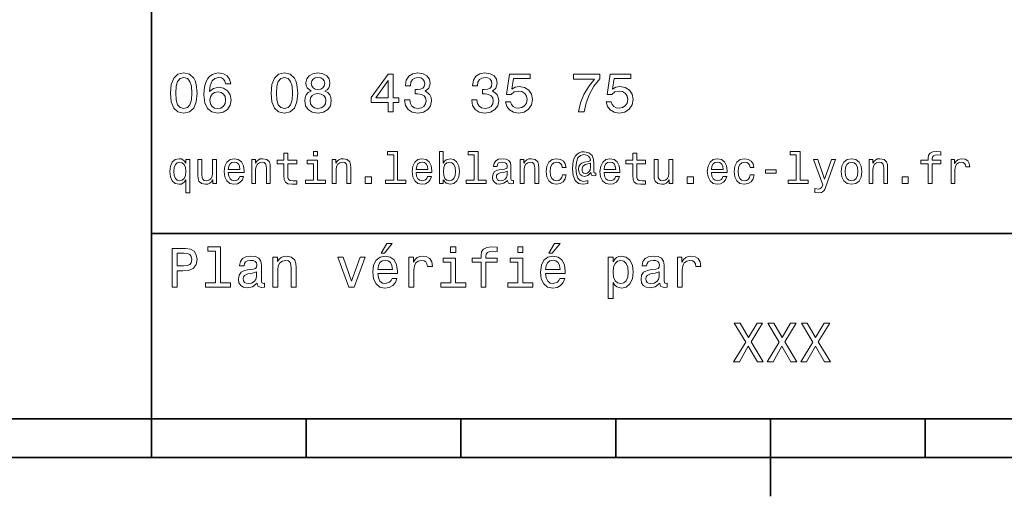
# Model space of a CAD drawing. Extents: x 0 to 420, y 0 to 297.
# Tile 3 of 8: x 211 to 275, y 5 to 36. Entities that reach past the tile are written whole.
import ezdxf

# ---------------------------------------------------------------- set-up
doc = ezdxf.new("R2010")
doc.units = 0

msp = doc.modelspace()

# ---------------------------------------------------------------- linework, layer by layer
at = {"color": 7, "lineweight": 35}
for p, q in [((220, 10), (220, 70)), ((220, 22), (285, 22)), ((10, 10), (410, 10)), ((220, 10), (410, 10)), ((110, 7.5), (310, 7.5))]:
    msp.add_line(p, q, dxfattribs=at)
at = {"color": 7, "lineweight": 35, "ltscale": 0.0625}
for p, q in [((220, 10), (220, 7.5)), ((230, 10), (230, 7.5)), ((240, 10), (240, 7.5)), ((250, 10), (250, 7.5)), ((270, 10), (270, 7.5))]:
    msp.add_line(p, q, dxfattribs=at)
at = {"color": 7, "lineweight": 35, "ltscale": 0.125}
msp.add_line((260, 10), (260, 5), dxfattribs=at)
at = {"color": 7, "lineweight": 13}
for points in [[(221.216141, 31.071325), (221.270172, 30.505762), (221.439484, 30.102304), (221.709656, 29.857347), (222.08429, 29.778097), (222.455338, 29.857347), (222.72551, 30.102304), (222.891205, 30.505762), (222.948853, 31.071325), (222.891205, 31.633286), (222.822769, 31.856628), (222.72551, 32.040344), (222.455338, 32.285301), (222.08429, 32.368156), (221.709656, 32.285301), (221.439484, 32.036743), (221.270172, 31.633286)], [(221.561966, 31.071325), (221.590775, 31.507204), (221.680832, 31.820604), (221.842941, 32.004322), (222.08429, 32.069164), (222.322052, 32.004322), (222.484146, 31.820604), (222.574203, 31.507204), (222.603027, 31.071325), (222.574203, 30.631844), (222.484146, 30.318443), (222.322052, 30.134726), (222.08429, 30.073486), (221.842941, 30.134726), (221.680832, 30.318443), (221.590775, 30.631844)], [(225.117432, 31.676512), (225.048996, 31.9683), (224.890488, 32.184437), (224.645538, 32.321323), (224.328537, 32.368156), (224.115997, 32.342937), (223.932281, 32.274494), (223.770172, 32.162823), (223.633286, 32.004322), (223.525223, 31.806194), (223.445969, 31.56484), (223.395538, 31.280258), (223.381119, 30.959654), (223.438766, 30.448126), (223.61528, 30.077089), (223.899857, 29.853746), (224.28891, 29.778097), (224.638336, 29.842939), (224.904892, 30.012247), (225.077805, 30.278818), (225.139053, 30.617435), (225.077805, 30.959654), (224.912109, 31.222622), (224.656342, 31.388329), (224.33934, 31.445965), (223.997116, 31.373919), (223.741348, 31.168587), (223.795395, 31.56484), (223.91066, 31.849422), (224.087173, 32.01873), (224.332138, 32.076366), (224.512253, 32.04755), (224.649139, 31.971901), (224.739197, 31.845821), (224.786026, 31.676512)], [(227.721909, 31.071325), (227.77594, 30.505762), (227.945251, 30.102304), (228.215424, 29.857347), (228.590057, 29.778097), (228.96109, 29.857347), (229.231262, 30.102304), (229.396973, 30.505762), (229.454605, 31.071325), (229.396973, 31.633286), (229.328537, 31.856628), (229.231262, 32.040344), (228.96109, 32.285301), (228.590057, 32.368156), (228.215424, 32.285301), (227.945251, 32.036743), (227.77594, 31.633286)], [(228.067719, 31.071325), (228.096542, 31.507204), (228.1866, 31.820604), (228.348709, 32.004322), (228.590057, 32.069164), (228.827805, 32.004322), (228.989914, 31.820604), (229.079971, 31.507204), (229.108795, 31.071325), (229.079971, 30.631844), (228.989914, 30.318443), (228.827805, 30.134726), (228.590057, 30.073486), (228.348709, 30.134726), (228.1866, 30.318443), (228.096542, 30.631844)], [(230.311966, 31.197405), (230.128235, 31.09654), (230.002167, 30.956051), (229.922913, 30.779539), (229.89769, 30.567001), (229.955338, 30.246397), (230.121033, 29.997837), (230.391205, 29.839336), (230.758652, 29.778097), (231.122482, 29.839336), (231.392654, 29.997837), (231.55835, 30.246397), (231.619598, 30.567001), (231.590775, 30.779539), (231.515137, 30.956051), (231.385452, 31.09654), (231.205338, 31.197405), (231.349426, 31.283861), (231.450287, 31.402737), (231.51152, 31.546829), (231.533142, 31.723343), (231.47551, 31.979107), (231.324203, 32.184437), (231.079254, 32.317722), (230.758652, 32.368156), (230.434433, 32.317722), (230.189484, 32.184437), (230.034576, 31.979107), (229.980545, 31.723343), (229.998566, 31.546829), (230.059799, 31.402737)], [(230.322769, 31.694523), (230.351593, 31.853025), (230.438034, 31.975504), (230.574921, 32.051151), (230.758652, 32.079971), (230.938766, 32.051151), (231.075653, 31.975504), (231.162109, 31.853025), (231.194519, 31.694523), (231.162109, 31.532419), (231.075653, 31.40634), (230.938766, 31.323486), (230.758652, 31.298271), (230.574921, 31.327089), (230.438034, 31.40634), (230.351593, 31.532419)], [(235.293945, 29.850143), (235.618149, 29.850143), (235.618149, 30.46974), (235.974777, 30.46974), (235.974777, 30.757925), (235.618149, 30.757925), (235.618149, 32.296108), (235.290344, 32.296108), (234.195251, 30.786743), (234.195251, 30.46974), (235.293945, 30.46974)], [(234.497833, 30.757925), (235.293945, 31.878241), (235.293945, 30.757925)], [(236.356628, 30.635447), (236.356628, 30.610229), (236.414261, 30.264408), (236.583572, 30.005043), (236.850143, 29.839336), (237.203171, 29.778097), (237.577805, 29.839336), (237.858795, 29.997837), (238.03891, 30.25), (238.103745, 30.574207), (238.074921, 30.786743), (237.995682, 30.959654), (237.865997, 31.092939), (237.693085, 31.190201), (237.927231, 31.384726), (238.010086, 31.694523), (237.956055, 31.975504), (237.801147, 32.188038), (237.548996, 32.321323), (237.203171, 32.368156), (236.878967, 32.310516), (236.630402, 32.152016), (236.468292, 31.899855), (236.414261, 31.56484), (236.414261, 31.539625), (236.734863, 31.539625), (236.763687, 31.770172), (236.857346, 31.935879), (237.008636, 32.036743), (237.221176, 32.072765), (237.408508, 32.043949), (237.545395, 31.9683), (237.628235, 31.845821), (237.66066, 31.680115), (237.628235, 31.503601), (237.541779, 31.384726), (237.390488, 31.312679), (237.18515, 31.291065), (237.044662, 31.294668), (237.044662, 31.010086), (237.221176, 31.01729), (237.44812, 30.984869), (237.617432, 30.898415), (237.718292, 30.757925), (237.754318, 30.574207), (237.714691, 30.365273), (237.610229, 30.210375), (237.444519, 30.113111), (237.224777, 30.08069), (236.997833, 30.116714), (236.832138, 30.224783), (236.727661, 30.397694), (236.688034, 30.635447)], [(240.693802, 30.635447), (240.693802, 30.610229), (240.751434, 30.264408), (240.920746, 30.005043), (241.187317, 29.839336), (241.540344, 29.778097), (241.914978, 29.839336), (242.195969, 29.997837), (242.376083, 30.25), (242.440918, 30.574207), (242.412109, 30.786743), (242.332855, 30.959654), (242.203171, 31.092939), (242.030258, 31.190201), (242.264404, 31.384726), (242.34726, 31.694523), (242.293228, 31.975504), (242.138336, 32.188038), (241.886169, 32.321323), (241.540344, 32.368156), (241.216141, 32.310516), (240.967575, 32.152016), (240.805481, 31.899855), (240.751434, 31.56484), (240.751434, 31.539625), (241.072052, 31.539625), (241.100861, 31.770172), (241.194519, 31.935879), (241.345825, 32.036743), (241.558365, 32.072765), (241.745682, 32.043949), (241.882568, 31.9683), (241.965424, 31.845821), (241.997833, 31.680115), (241.965424, 31.503601), (241.878967, 31.384726), (241.727661, 31.312679), (241.522339, 31.291065), (241.381851, 31.294668), (241.381851, 31.010086), (241.558365, 31.01729), (241.785309, 30.984869), (241.95462, 30.898415), (242.055481, 30.757925), (242.091492, 30.574207), (242.05188, 30.365273), (241.947403, 30.210375), (241.781708, 30.113111), (241.561966, 30.08069), (241.335022, 30.116714), (241.169312, 30.224783), (241.06485, 30.397694), (241.025223, 30.635447)], [(242.876801, 30.502161), (242.956055, 30.206772), (243.132568, 29.976225), (243.391937, 29.832132), (243.723343, 29.778097), (244.087173, 29.842939), (244.371765, 30.019451), (244.55188, 30.300432), (244.620316, 30.660662), (244.559082, 30.995676), (244.386169, 31.258644), (244.115997, 31.427954), (243.766571, 31.489193), (243.496399, 31.445965), (243.28746, 31.327089), (243.388336, 32.000721), (244.483429, 32.000721), (244.483429, 32.296108), (243.146973, 32.296108), (242.948853, 30.970461), (243.23703, 30.970461), (243.445969, 31.139769), (243.71254, 31.201008), (243.943085, 31.161383), (244.119598, 31.046108), (244.231262, 30.869596), (244.270889, 30.642651), (244.231262, 30.415705), (244.115997, 30.239193), (243.939484, 30.127522), (243.71254, 30.087896), (243.521622, 30.113111), (243.373917, 30.195965), (243.265854, 30.325647), (243.211823, 30.502161)], [(247.606628, 29.850143), (247.970459, 29.850143), (248.08934, 30.444523), (248.298279, 30.999279), (248.593658, 31.514408), (248.979111, 31.997118), (248.979111, 32.296108), (247.264404, 32.296108), (247.264404, 31.9683), (248.633286, 31.9683), (248.23703, 31.481987), (247.938049, 30.974062), (247.729111, 30.433718)], [(249.382568, 30.502161), (249.461823, 30.206772), (249.638336, 29.976225), (249.897705, 29.832132), (250.229111, 29.778097), (250.592941, 29.842939), (250.877533, 30.019451), (251.057648, 30.300432), (251.126083, 30.660662), (251.06485, 30.995676), (250.891937, 31.258644), (250.621765, 31.427954), (250.272339, 31.489193), (250.002167, 31.445965), (249.793228, 31.327089), (249.894104, 32.000721), (250.989197, 32.000721), (250.989197, 32.296108), (249.65274, 32.296108), (249.45462, 30.970461), (249.742798, 30.970461), (249.951736, 31.139769), (250.218307, 31.201008), (250.448853, 31.161383), (250.625366, 31.046108), (250.73703, 30.869596), (250.776657, 30.642651), (250.73703, 30.415705), (250.621765, 30.239193), (250.445251, 30.127522), (250.218307, 30.087896), (250.027374, 30.113111), (249.879684, 30.195965), (249.771622, 30.325647), (249.71759, 30.502161)], [(224.789627, 30.613832), (224.75, 30.386887), (224.649139, 30.213976), (224.48703, 30.098703), (224.285309, 30.062679), (224.072769, 30.098703), (223.91066, 30.210375), (223.806198, 30.383286), (223.773773, 30.610229), (223.809799, 30.833572), (223.91066, 31.002882), (224.07637, 31.11095), (224.299713, 31.150576), (224.494232, 31.11095), (224.649139, 31.006483), (224.75, 30.837175)], [(230.243515, 30.574207), (230.27594, 30.765129), (230.380402, 30.909222), (230.542511, 31.002882), (230.758652, 31.035301), (230.971176, 31.002882), (231.133286, 30.909222), (231.237747, 30.765129), (231.273773, 30.574207), (231.237747, 30.368876), (231.133286, 30.213976), (230.971176, 30.113111), (230.758652, 30.08069), (230.542511, 30.113111), (230.380402, 30.213976), (230.27594, 30.368876)], [(222.221909, 26.533142), (222.132568, 26.662825), (222.031708, 26.755045), (221.913544, 26.806917), (221.778091, 26.827091), (221.533142, 26.769453), (221.342941, 26.60807), (221.219025, 26.348703), (221.175797, 26), (221.219025, 25.648417), (221.342941, 25.38905), (221.533142, 25.224785), (221.778091, 25.170031), (221.913544, 25.187321), (222.028824, 25.236313), (222.129684, 25.325649), (222.221909, 25.461096), (222.221909, 24.62536), (222.47551, 24.62536), (222.47551, 26.772335), (222.221909, 26.772335)], [(224.198853, 26.772335), (223.945251, 26.772335), (223.945251, 25.878963), (223.916428, 25.671471), (223.832855, 25.521614), (223.703171, 25.429396), (223.533142, 25.400578), (223.39769, 25.423632), (223.311234, 25.492796), (223.262253, 25.610952), (223.250717, 25.778099), (223.250717, 26.772335), (222.997116, 26.772335), (222.997116, 25.755045), (223.005768, 25.550434), (223.060516, 25.380404), (223.227661, 25.224785), (223.495682, 25.170031), (223.639771, 25.190203), (223.763687, 25.242075), (223.870316, 25.331413), (223.956772, 25.461096), (223.956772, 25.224785), (224.198853, 25.224785)], [(224.96254, 25.925074), (225.976944, 25.925074), (225.979828, 26.043228), (225.933716, 26.374641), (225.806915, 26.622478), (225.605194, 26.772335), (225.337173, 26.827091), (225.074921, 26.769453), (224.873199, 26.60807), (224.743515, 26.345821), (224.697403, 26), (224.740631, 25.645535), (224.870316, 25.386168), (225.069168, 25.224785), (225.328537, 25.170031), (225.553314, 25.207495), (225.737747, 25.305477), (225.873199, 25.461096), (225.951004, 25.668589), (225.700287, 25.668589), (225.648422, 25.553314), (225.573486, 25.46686), (225.360229, 25.397696), (225.195969, 25.429396), (225.072052, 25.53026), (224.991348, 25.694525), (224.96254, 25.916428)], [(226.47551, 25.224785), (226.729111, 25.224785), (226.729111, 26.118156), (226.755035, 26.322767), (226.838623, 26.472624), (226.968292, 26.564842), (227.141205, 26.599424), (227.279541, 26.570606), (227.365997, 26.492796), (227.409225, 26.363113), (227.42363, 26.190203), (227.42363, 25.224785), (227.677231, 25.224785), (227.677231, 26.242077), (227.66571, 26.446688), (227.613831, 26.616716), (227.443802, 26.772335), (227.17868, 26.827091), (227.031708, 26.806917), (226.907776, 26.752163), (226.801147, 26.659943), (226.717575, 26.536024), (226.717575, 26.772335), (226.47551, 26.772335)], [(228.55043, 26.504324), (228.55043, 25.729107), (228.567719, 25.478388), (228.648422, 25.305477), (228.809799, 25.204613), (229.083572, 25.170031), (229.383286, 25.184439), (229.383286, 25.40346), (229.164261, 25.386168), (228.965424, 25.409224), (228.858795, 25.48127), (228.812683, 25.602306), (228.804031, 25.772335), (228.804031, 26.504324), (229.383286, 26.504324), (229.383286, 26.720463), (228.804031, 26.720463), (228.804031, 27.172913), (228.55043, 27.172913), (228.55043, 26.720463), (228.112396, 26.720463), (228.112396, 26.504324)], [(230.729111, 27.293949), (230.46109, 27.293949), (230.46109, 27.005764), (230.729111, 27.005764)], [(231.680115, 25.224785), (231.933716, 25.224785), (231.933716, 26.118156), (231.959656, 26.322767), (232.043228, 26.472624), (232.172913, 26.564842), (232.345825, 26.599424), (232.484146, 26.570606), (232.570602, 26.492796), (232.613831, 26.363113), (232.628235, 26.190203), (232.628235, 25.224785), (232.881851, 25.224785), (232.881851, 26.242077), (232.870316, 26.446688), (232.818451, 26.616716), (232.648407, 26.772335), (232.383286, 26.827091), (232.236313, 26.806917), (232.112396, 26.752163), (232.005768, 26.659943), (231.922195, 26.536024), (231.922195, 26.772335), (231.680115, 26.772335)], [(235.654175, 27.080692), (235.654175, 25.438042), (235.132568, 25.438042), (235.132568, 25.224785), (236.426514, 25.224785), (236.426514, 25.438042), (235.907776, 25.438042), (235.907776, 27.293949), (235.256485, 27.293949), (235.256485, 27.080692)], [(237.106628, 25.925074), (238.121033, 25.925074), (238.123917, 26.043228), (238.077805, 26.374641), (237.951004, 26.622478), (237.749283, 26.772335), (237.481262, 26.827091), (237.219025, 26.769453), (237.017288, 26.60807), (236.887604, 26.345821), (236.841492, 26), (236.88472, 25.645535), (237.014404, 25.386168), (237.213257, 25.224785), (237.472626, 25.170031), (237.697403, 25.207495), (237.881836, 25.305477), (238.017288, 25.461096), (238.095093, 25.668589), (237.844376, 25.668589), (237.792511, 25.553314), (237.717575, 25.46686), (237.504318, 25.397696), (237.340057, 25.429396), (237.216141, 25.53026), (237.135437, 25.694525), (237.106628, 25.916428)], [(238.858795, 25.463978), (239.046112, 25.242075), (239.302597, 25.170031), (239.544662, 25.224785), (239.737747, 25.38905), (239.858795, 25.651299), (239.904892, 26), (239.858795, 26.348703), (239.734863, 26.60807), (239.544662, 26.769453), (239.302597, 26.827091), (239.048996, 26.752163), (238.945251, 26.659943), (238.858795, 26.536024), (238.858795, 27.293949), (238.605194, 27.293949), (238.605194, 25.224785), (238.858795, 25.224785)], [(240.858795, 27.080692), (240.858795, 25.438042), (240.337173, 25.438042), (240.337173, 25.224785), (241.631119, 25.224785), (241.631119, 25.438042), (241.112396, 25.438042), (241.112396, 27.293949), (240.46109, 27.293949), (240.46109, 27.080692)], [(243.008636, 25.426514), (243.008636, 25.417868), (243.023056, 25.319885), (243.066284, 25.250721), (243.247833, 25.195967), (243.389053, 25.219021), (243.389053, 25.414986), (243.328522, 25.406342), (243.247833, 25.443806), (243.233429, 25.559078), (243.233429, 26.360231), (243.198853, 26.564842), (243.097977, 26.708935), (242.922195, 26.795389), (242.674347, 26.827091), (242.432281, 26.792507), (242.253601, 26.694525), (242.141205, 26.541788), (242.103745, 26.340059), (242.103745, 26.322767), (242.331406, 26.322767), (242.351593, 26.443806), (242.414978, 26.53026), (242.518738, 26.582134), (242.66571, 26.602306), (242.806915, 26.587896), (242.907776, 26.54467), (242.968292, 26.469742), (242.988464, 26.365995), (242.976944, 26.244957), (242.930832, 26.184439), (242.815567, 26.155621), (242.599426, 26.132566), (242.351593, 26.080692), (242.175797, 25.988474), (242.072052, 25.844381), (242.040344, 25.631124), (242.069168, 25.440924), (242.158508, 25.299713), (242.302597, 25.210375), (242.501434, 25.178675), (242.769455, 25.239195)], [(243.824203, 25.224785), (244.077805, 25.224785), (244.077805, 26.118156), (244.103745, 26.322767), (244.187317, 26.472624), (244.317001, 26.564842), (244.489914, 26.599424), (244.628235, 26.570606), (244.714691, 26.492796), (244.757919, 26.363113), (244.772339, 26.190203), (244.772339, 25.224785), (245.02594, 25.224785), (245.02594, 26.242077), (245.014404, 26.446688), (244.96254, 26.616716), (244.792511, 26.772335), (244.527374, 26.827091), (244.380402, 26.806917), (244.256485, 26.752163), (244.149857, 26.659943), (244.066284, 26.536024), (244.066284, 26.772335), (243.824203, 26.772335)], [(246.544678, 26.259367), (246.795395, 26.259367), (246.743515, 26.489914), (246.619598, 26.671471), (246.426514, 26.783863), (246.175797, 26.827091), (245.899139, 26.769453), (245.688766, 26.60807), (245.556198, 26.345821), (245.510086, 25.994238), (245.553314, 25.645535), (245.682999, 25.386168), (245.887604, 25.224785), (246.167145, 25.170031), (246.414978, 25.213257), (246.608063, 25.334295), (246.740631, 25.524496), (246.798279, 25.778099), (246.556198, 25.778099), (246.51297, 25.616716), (246.432281, 25.495678), (246.317001, 25.42075), (246.175797, 25.397696), (246, 25.43516), (245.873199, 25.550434), (245.795395, 25.737753), (245.769455, 26.002882), (245.795395, 26.262249), (245.876083, 26.449568), (246.005768, 26.564842), (246.175797, 26.605188), (246.325653, 26.579252), (246.438049, 26.51297), (246.51297, 26.40346)], [(248.708939, 25.734871), (248.708939, 25.902018), (248.662827, 25.893373), (248.608063, 25.913546), (248.590775, 25.974064), (248.590775, 26.446688), (248.567719, 26.780981), (248.47551, 27.02882), (248.259369, 27.213257), (247.956772, 27.279539), (247.780975, 27.262249), (247.631119, 27.210375), (247.501434, 27.12392), (247.39769, 27.002882), (247.317001, 26.850145), (247.259369, 26.662825), (247.224792, 26.438042), (247.213257, 26.184439), (247.253601, 25.737753), (247.383286, 25.42075), (247.599426, 25.230549), (247.907776, 25.170031), (248.190201, 25.216139), (248.190201, 25.406342), (247.942368, 25.360231), (247.703171, 25.409224), (247.544678, 25.567724), (247.458221, 25.835735), (247.432281, 26.224785), (247.46109, 26.605188), (247.559082, 26.876081), (247.717575, 27.040346), (247.94812, 27.095102), (248.123917, 27.063402), (248.253601, 26.988474), (248.33429, 26.876081), (248.363113, 26.746399), (248.331421, 26.682999), (248.244965, 26.654179), (247.96254, 26.610952), (247.806915, 26.547552), (247.694519, 26.449568), (247.628235, 26.314121), (247.608063, 26.135448), (247.634003, 25.942364), (247.706055, 25.798271), (247.824203, 25.708935), (247.979828, 25.680117), (248.207489, 25.740635), (248.400574, 25.930836), (248.400574, 25.913546), (248.446686, 25.760807), (248.605194, 25.714699)], [(249.250717, 25.925074), (250.265137, 25.925074), (250.268005, 26.043228), (250.221909, 26.374641), (250.095108, 26.622478), (249.893372, 26.772335), (249.625366, 26.827091), (249.363113, 26.769453), (249.161377, 26.60807), (249.031708, 26.345821), (248.985596, 26), (249.028824, 25.645535), (249.158508, 25.386168), (249.357346, 25.224785), (249.616714, 25.170031), (249.841507, 25.207495), (250.02594, 25.305477), (250.161377, 25.461096), (250.239197, 25.668589), (249.98848, 25.668589), (249.9366, 25.553314), (249.861679, 25.46686), (249.648422, 25.397696), (249.484146, 25.429396), (249.360229, 25.53026), (249.279541, 25.694525), (249.250717, 25.916428)], [(251.103745, 26.504324), (251.103745, 25.729107), (251.121033, 25.478388), (251.201736, 25.305477), (251.363113, 25.204613), (251.636887, 25.170031), (251.9366, 25.184439), (251.9366, 25.40346), (251.717575, 25.386168), (251.518738, 25.409224), (251.412109, 25.48127), (251.365997, 25.602306), (251.357346, 25.772335), (251.357346, 26.504324), (251.9366, 26.504324), (251.9366, 26.720463), (251.357346, 26.720463), (251.357346, 27.172913), (251.103745, 27.172913), (251.103745, 26.720463), (250.66571, 26.720463), (250.66571, 26.504324)], [(253.69165, 26.772335), (253.438049, 26.772335), (253.438049, 25.878963), (253.409225, 25.671471), (253.325653, 25.521614), (253.195969, 25.429396), (253.02594, 25.400578), (252.890488, 25.423632), (252.804031, 25.492796), (252.755051, 25.610952), (252.743515, 25.778099), (252.743515, 26.772335), (252.489914, 26.772335), (252.489914, 25.755045), (252.498566, 25.550434), (252.553314, 25.380404), (252.720459, 25.224785), (252.98848, 25.170031), (253.132568, 25.190203), (253.256485, 25.242075), (253.363113, 25.331413), (253.44957, 25.461096), (253.44957, 25.224785), (253.69165, 25.224785)], [(256.190216, 25.925074), (257.20462, 25.925074), (257.207489, 26.043228), (257.161377, 26.374641), (257.034576, 26.622478), (256.832855, 26.772335), (256.56485, 26.827091), (256.302612, 26.769453), (256.100861, 26.60807), (255.971191, 26.345821), (255.925079, 26), (255.968307, 25.645535), (256.097992, 25.386168), (256.296844, 25.224785), (256.556213, 25.170031), (256.780975, 25.207495), (256.965424, 25.305477), (257.100861, 25.461096), (257.17868, 25.668589), (256.927948, 25.668589), (256.876099, 25.553314), (256.801147, 25.46686), (256.587891, 25.397696), (256.423645, 25.429396), (256.299713, 25.53026), (256.219025, 25.694525), (256.190216, 25.916428)], [(258.688782, 26.259367), (258.939484, 26.259367), (258.887604, 26.489914), (258.763702, 26.671471), (258.570618, 26.783863), (258.319885, 26.827091), (258.043243, 26.769453), (257.832855, 26.60807), (257.700287, 26.345821), (257.654175, 25.994238), (257.697418, 25.645535), (257.827087, 25.386168), (258.031708, 25.224785), (258.311249, 25.170031), (258.559082, 25.213257), (258.752167, 25.334295), (258.884735, 25.524496), (258.942383, 25.778099), (258.700287, 25.778099), (258.657074, 25.616716), (258.576385, 25.495678), (258.46109, 25.42075), (258.319885, 25.397696), (258.144104, 25.43516), (258.017303, 25.550434), (257.939484, 25.737753), (257.913544, 26.002882), (257.939484, 26.262249), (258.020172, 26.449568), (258.149872, 26.564842), (258.319885, 26.605188), (258.469757, 26.579252), (258.582153, 26.51297), (258.657074, 26.40346)], [(261.677246, 27.080692), (261.677246, 25.438042), (261.15564, 25.438042), (261.15564, 25.224785), (262.449585, 25.224785), (262.449585, 25.438042), (261.930847, 25.438042), (261.930847, 27.293949), (261.279541, 27.293949), (261.279541, 27.080692)], [(263.94812, 26.772335), (263.504333, 25.49856), (263.069183, 26.772335), (262.792511, 26.772335), (263.380402, 25.13833), (263.328552, 24.994238), (263.247833, 24.896255), (263.112396, 24.864553), (262.878967, 24.893373), (262.878967, 24.648417), (263.123932, 24.62536), (263.299713, 24.648417), (263.423645, 24.720463), (263.51297, 24.844381), (263.59079, 25.025938), (264.219025, 26.772335)], [(264.567719, 25.99712), (264.613831, 25.645535), (264.746399, 25.386168), (264.956787, 25.224785), (265.239197, 25.170031), (265.518738, 25.224785), (265.729126, 25.383286), (265.861694, 25.642653), (265.910675, 25.99712), (265.861694, 26.348703), (265.729126, 26.610952), (265.518738, 26.769453), (265.239197, 26.827091), (264.956787, 26.769453), (264.746399, 26.60807), (264.613831, 26.348703)], [(266.377533, 25.224785), (266.631134, 25.224785), (266.631134, 26.118156), (266.657074, 26.322767), (266.740631, 26.472624), (266.870331, 26.564842), (267.043243, 26.599424), (267.18158, 26.570606), (267.268005, 26.492796), (267.311249, 26.363113), (267.325653, 26.190203), (267.325653, 25.224785), (267.579254, 25.224785), (267.579254, 26.242077), (267.567719, 26.446688), (267.515869, 26.616716), (267.345825, 26.772335), (267.080688, 26.827091), (266.933716, 26.806917), (266.809814, 26.752163), (266.703186, 26.659943), (266.619598, 26.536024), (266.619598, 26.772335), (266.377533, 26.772335)], [(270.198853, 26.504324), (270.198853, 25.224785), (270.452454, 25.224785), (270.452454, 26.504324), (271.028839, 26.504324), (271.028839, 26.720463), (270.452454, 26.720463), (270.452454, 26.815563), (270.472626, 26.930836), (270.53891, 27.008646), (270.651306, 27.054756), (270.812683, 27.072046), (271.028839, 27.06052), (271.028839, 27.279539), (270.755066, 27.293949), (270.507202, 27.268013), (270.33429, 27.190203), (270.23056, 27.054756), (270.198853, 26.861671), (270.198853, 26.720463), (269.734863, 26.720463), (269.734863, 26.504324)], [(271.677246, 25.224785), (271.930847, 25.224785), (271.930847, 26.10951), (271.956787, 26.322767), (272.034607, 26.475506), (272.161377, 26.567724), (272.331421, 26.599424), (272.458221, 26.579252), (272.553314, 26.521614), (272.610962, 26.423632), (272.631134, 26.291067), (272.887634, 26.291067), (272.853027, 26.524496), (272.757935, 26.691643), (272.599426, 26.792507), (272.383301, 26.827091), (272.236328, 26.804035), (272.109528, 26.746399), (271.997131, 26.648417), (271.907776, 26.515852), (271.907776, 26.772335), (271.677246, 26.772335)], [(221.435165, 26), (221.46109, 26.256485), (221.541794, 26.443806), (221.662827, 26.559078), (221.82132, 26.599424), (221.98848, 26.559078), (222.11528, 26.446688), (222.190201, 26.259367), (222.219025, 26), (222.190201, 25.737753), (222.11528, 25.550434), (221.98848, 25.43516), (221.82132, 25.397696), (221.662827, 25.43516), (221.541794, 25.550434), (221.46109, 25.740635)], [(224.96254, 26.138329), (224.994232, 26.337177), (225.072052, 26.48415), (225.190201, 26.573488), (225.345825, 26.605188), (225.498566, 26.573488), (225.616714, 26.48415), (225.688766, 26.337177), (225.714691, 26.138329)], [(230.720459, 25.438042), (230.720459, 26.720463), (230.069168, 26.720463), (230.069168, 26.504324), (230.466858, 26.504324), (230.466858, 25.438042), (229.94812, 25.438042), (229.94812, 25.224785), (231.244965, 25.224785), (231.244965, 25.438042)], [(237.106628, 26.138329), (237.138321, 26.337177), (237.216141, 26.48415), (237.33429, 26.573488), (237.489914, 26.605188), (237.642654, 26.573488), (237.760803, 26.48415), (237.832855, 26.337177), (237.858795, 26.138329)], [(239.645538, 26), (239.616714, 25.740635), (239.53891, 25.550434), (239.414978, 25.43516), (239.259369, 25.397696), (239.08934, 25.43516), (238.965424, 25.550434), (238.887604, 25.737753), (238.861664, 26), (238.887604, 26.259367), (238.965424, 26.446688), (239.08934, 26.559078), (239.259369, 26.599424), (239.414978, 26.559078), (239.53891, 26.443806), (239.616714, 26.256485)], [(248.374634, 26.279539), (248.345825, 26.100866), (248.273773, 25.974064), (248.164261, 25.896255), (248.034576, 25.873199), (247.945251, 25.887609), (247.881851, 25.939482), (247.841492, 26.025938), (247.829971, 26.146975), (247.878967, 26.345821), (248.046112, 26.449568), (248.374634, 26.53026)], [(249.250717, 26.138329), (249.282425, 26.337177), (249.360229, 26.48415), (249.478394, 26.573488), (249.634003, 26.605188), (249.786743, 26.573488), (249.904907, 26.48415), (249.976944, 26.337177), (250.002884, 26.138329)], [(256.190216, 26.138329), (256.221893, 26.337177), (256.299713, 26.48415), (256.417877, 26.573488), (256.573486, 26.605188), (256.726227, 26.573488), (256.844391, 26.48415), (256.916443, 26.337177), (256.942383, 26.138329)], [(259.685883, 25.884727), (260.383301, 25.884727), (260.383301, 26.112392), (259.685883, 26.112392)], [(264.827087, 26), (264.853027, 26.259367), (264.933716, 26.446688), (265.063416, 26.56196), (265.239197, 26.602306), (265.412109, 26.56196), (265.541809, 26.449568), (265.622498, 26.259367), (265.651306, 26), (265.622498, 25.737753), (265.541809, 25.547552), (265.412109, 25.432278), (265.239197, 25.394814), (265.063416, 25.432278), (264.933716, 25.547552), (264.853027, 25.737753)], [(233.812683, 25.224785), (234.210373, 25.224785), (234.210373, 25.654181), (233.812683, 25.654181)], [(242.979828, 25.766571), (242.945251, 25.616716), (242.853027, 25.501442), (242.714691, 25.426514), (242.544662, 25.400578), (242.43515, 25.414986), (242.357346, 25.461096), (242.30835, 25.541788), (242.293945, 25.654181), (242.305481, 25.755045), (242.351593, 25.827091), (242.536026, 25.907782), (242.769455, 25.942364), (242.979828, 26.011528)], [(254.631134, 25.224785), (255.028824, 25.224785), (255.028824, 25.654181), (254.631134, 25.654181)], [(268.510101, 25.224785), (268.907776, 25.224785), (268.907776, 25.654181), (268.510101, 25.654181)], [(221.324203, 18.530979), (221.655624, 18.530979), (221.655624, 19.586454), (222.023056, 19.586454), (222.394089, 19.604465), (222.689484, 19.730547), (222.880402, 19.975504), (222.945251, 20.310518), (222.894806, 20.620316), (222.750717, 20.847261), (222.51297, 20.98415), (222.188766, 21.030979), (221.324203, 21.030979)], [(224.137604, 20.850864), (224.137604, 18.79755), (223.485596, 18.79755), (223.485596, 18.530979), (225.103027, 18.530979), (225.103027, 18.79755), (224.454605, 18.79755), (224.454605, 21.117435), (223.640488, 21.117435), (223.640488, 20.850864)], [(234.84726, 20.728386), (235.059799, 20.728386), (235.560516, 21.340778), (235.207489, 21.340778)], [(239.667145, 21.117435), (239.332138, 21.117435), (239.332138, 20.757204), (239.667145, 20.757204)], [(241.295395, 20.130404), (241.295395, 18.530979), (241.612396, 18.530979), (241.612396, 20.130404), (242.332855, 20.130404), (242.332855, 20.400576), (241.612396, 20.400576), (241.612396, 20.519451), (241.637604, 20.663544), (241.720459, 20.760807), (241.860947, 20.818443), (242.062683, 20.840057), (242.332855, 20.825647), (242.332855, 21.099422), (241.990631, 21.117435), (241.680832, 21.085014), (241.464691, 20.987751), (241.335022, 20.818443), (241.295395, 20.577089), (241.295395, 20.400576), (240.715424, 20.400576), (240.715424, 20.130404)], [(244.004318, 21.117435), (243.669312, 21.117435), (243.669312, 20.757204), (244.004318, 20.757204)], [(245.690201, 20.728386), (245.90274, 20.728386), (246.403458, 21.340778), (246.05043, 21.340778)], [(222.098709, 20.724783), (222.314835, 20.703169), (222.473343, 20.634726), (222.567001, 20.508644), (222.599426, 20.310518), (222.5634, 20.101583), (222.466141, 19.975504), (222.30043, 19.910662), (222.073486, 19.892651), (221.655624, 19.892651), (221.655624, 20.724783)], [(226.824921, 18.78314), (226.824921, 18.772333), (226.842941, 18.649855), (226.896973, 18.5634), (227.123917, 18.494957), (227.30043, 18.523775), (227.30043, 18.768732), (227.224777, 18.757925), (227.123917, 18.804754), (227.105911, 18.948847), (227.105911, 19.950287), (227.062683, 20.206051), (226.9366, 20.386166), (226.716858, 20.494236), (226.407059, 20.533861), (226.104462, 20.490633), (225.881119, 20.368155), (225.740631, 20.177233), (225.693802, 19.925072), (225.693802, 19.903458), (225.978394, 19.903458), (226.003601, 20.054754), (226.082855, 20.162823), (226.21254, 20.227665), (226.396255, 20.252882), (226.572769, 20.234869), (226.698853, 20.180836), (226.77449, 20.087175), (226.799713, 19.957493), (226.785309, 19.806194), (226.727661, 19.730547), (226.583572, 19.694523), (226.3134, 19.665705), (226.003601, 19.600864), (225.783859, 19.48559), (225.654175, 19.305475), (225.614548, 19.038904), (225.650574, 18.801151), (225.762253, 18.62464), (225.942368, 18.512968), (226.190918, 18.473343), (226.52594, 18.54899)], [(227.844376, 18.530979), (228.161377, 18.530979), (228.161377, 19.647694), (228.193802, 19.903458), (228.298279, 20.090778), (228.460373, 20.206051), (228.676514, 20.249279), (228.849426, 20.213255), (228.957489, 20.115993), (229.011536, 19.95389), (229.029541, 19.737751), (229.029541, 18.530979), (229.346542, 18.530979), (229.346542, 19.802593), (229.332138, 20.058357), (229.267288, 20.270893), (229.054749, 20.465418), (228.723343, 20.533861), (228.539627, 20.508644), (228.38472, 20.440201), (228.251434, 20.324926), (228.146973, 20.170029), (228.146973, 20.465418), (227.844376, 20.465418)], [(232.76152, 18.530979), (233.096542, 18.530979), (233.802597, 20.465418), (233.474777, 20.465418), (232.930832, 18.905619), (232.376083, 20.465418), (232.044662, 20.465418)], [(234.627518, 19.40634), (235.895538, 19.40634), (235.899139, 19.554033), (235.841492, 19.9683), (235.682999, 20.278097), (235.430832, 20.465418), (235.095825, 20.533861), (234.768005, 20.461815), (234.515854, 20.260086), (234.353745, 19.932276), (234.296112, 19.5), (234.350143, 19.056915), (234.512253, 18.732708), (234.760803, 18.530979), (235.085022, 18.462536), (235.365997, 18.509365), (235.596542, 18.631844), (235.765854, 18.826368), (235.863113, 19.085733), (235.549713, 19.085733), (235.484863, 18.941643), (235.391205, 18.833572), (235.124634, 18.747118), (234.919312, 18.786743), (234.764404, 18.912823), (234.663544, 19.118155), (234.627518, 19.395533)], [(236.637604, 18.530979), (236.954605, 18.530979), (236.954605, 19.636887), (236.98703, 19.903458), (237.08429, 20.094379), (237.242798, 20.209654), (237.455338, 20.249279), (237.613831, 20.224062), (237.732712, 20.152016), (237.804749, 20.029537), (237.829971, 19.863832), (238.150574, 19.863832), (238.107346, 20.155619), (237.988464, 20.364553), (237.790344, 20.490633), (237.520172, 20.533861), (237.336456, 20.505043), (237.177948, 20.432997), (237.03746, 20.310518), (236.925797, 20.144812), (236.925797, 20.465418), (236.637604, 20.465418)], [(239.656342, 18.79755), (239.656342, 20.400576), (238.842224, 20.400576), (238.842224, 20.130404), (239.33934, 20.130404), (239.33934, 18.79755), (238.690918, 18.79755), (238.690918, 18.530979), (240.311966, 18.530979), (240.311966, 18.79755)], [(243.993515, 18.79755), (243.993515, 20.400576), (243.179398, 20.400576), (243.179398, 20.130404), (243.676514, 20.130404), (243.676514, 18.79755), (243.028107, 18.79755), (243.028107, 18.530979), (244.649139, 18.530979), (244.649139, 18.79755)], [(245.470459, 19.40634), (246.73848, 19.40634), (246.742081, 19.554033), (246.684448, 19.9683), (246.52594, 20.278097), (246.273773, 20.465418), (245.938766, 20.533861), (245.610962, 20.461815), (245.358795, 20.260086), (245.196686, 19.932276), (245.139053, 19.5), (245.193085, 19.056915), (245.355194, 18.732708), (245.603745, 18.530979), (245.927948, 18.462536), (246.208939, 18.509365), (246.439484, 18.631844), (246.608795, 18.826368), (246.706055, 19.085733), (246.392654, 19.085733), (246.32782, 18.941643), (246.234146, 18.833572), (245.967575, 18.747118), (245.762253, 18.786743), (245.607346, 18.912823), (245.506485, 19.118155), (245.470459, 19.395533)], [(249.829254, 20.166426), (249.829254, 20.465418), (249.512253, 20.465418), (249.512253, 17.7817), (249.829254, 17.7817), (249.829254, 18.826368), (249.940918, 18.657061), (250.067001, 18.545389), (250.384003, 18.462536), (250.6866, 18.530979), (250.924347, 18.736311), (251.079254, 19.060518), (251.136887, 19.5), (251.079254, 19.935879), (250.924347, 20.260086), (250.6866, 20.461815), (250.384003, 20.533861), (250.211105, 20.512247), (250.0634, 20.443804), (249.937317, 20.328529)], [(252.847992, 18.78314), (252.847992, 18.772333), (252.865997, 18.649855), (252.920029, 18.5634), (253.146973, 18.494957), (253.323486, 18.523775), (253.323486, 18.768732), (253.247849, 18.757925), (253.146973, 18.804754), (253.128967, 18.948847), (253.128967, 19.950287), (253.085739, 20.206051), (252.959656, 20.386166), (252.739914, 20.494236), (252.430115, 20.533861), (252.127533, 20.490633), (251.904175, 20.368155), (251.763687, 20.177233), (251.716858, 19.925072), (251.716858, 19.903458), (252.00145, 19.903458), (252.026657, 20.054754), (252.105911, 20.162823), (252.235596, 20.227665), (252.419312, 20.252882), (252.595825, 20.234869), (252.721909, 20.180836), (252.797562, 20.087175), (252.822769, 19.957493), (252.808365, 19.806194), (252.750732, 19.730547), (252.606628, 19.694523), (252.336456, 19.665705), (252.026657, 19.600864), (251.806915, 19.48559), (251.677246, 19.305475), (251.637619, 19.038904), (251.67363, 18.801151), (251.785309, 18.62464), (251.965424, 18.512968), (252.213989, 18.473343), (252.548996, 18.54899)], [(253.986313, 18.530979), (254.303314, 18.530979), (254.303314, 19.636887), (254.335739, 19.903458), (254.432999, 20.094379), (254.591507, 20.209654), (254.804047, 20.249279), (254.96254, 20.224062), (255.081421, 20.152016), (255.153473, 20.029537), (255.17868, 19.863832), (255.499283, 19.863832), (255.456055, 20.155619), (255.337189, 20.364553), (255.139053, 20.490633), (254.868881, 20.533861), (254.685165, 20.505043), (254.526657, 20.432997), (254.386169, 20.310518), (254.274506, 20.144812), (254.274506, 20.465418), (253.986313, 20.465418)], [(234.627518, 19.672911), (234.667145, 19.921469), (234.764404, 20.105186), (234.912109, 20.216858), (235.106628, 20.256483), (235.297546, 20.216858), (235.445251, 20.105186), (235.535309, 19.921469), (235.567719, 19.672911)], [(245.470459, 19.672911), (245.510086, 19.921469), (245.607346, 20.105186), (245.755051, 20.216858), (245.94957, 20.256483), (246.140488, 20.216858), (246.288193, 20.105186), (246.37825, 19.921469), (246.41066, 19.672911)], [(250.329971, 18.747118), (250.117432, 18.793947), (249.96254, 18.93804), (249.86528, 19.17219), (249.832855, 19.5), (249.86528, 19.824207), (249.96254, 20.058357), (250.117432, 20.198847), (250.329971, 20.249279), (250.524506, 20.198847), (250.679398, 20.054754), (250.776657, 19.820604), (250.812683, 19.5), (250.776657, 19.175793), (250.679398, 18.93804), (250.524506, 18.793947)], [(226.78891, 19.208212), (226.745682, 19.020893), (226.630402, 18.876801), (226.457489, 18.78314), (226.244965, 18.750719), (226.108063, 18.768732), (226.010803, 18.826368), (225.94957, 18.927233), (225.931549, 19.067722), (225.945969, 19.193804), (226.003601, 19.283861), (226.234146, 19.384726), (226.52594, 19.427954), (226.78891, 19.514408)], [(252.811966, 19.208212), (252.768738, 19.020893), (252.653458, 18.876801), (252.48056, 18.78314), (252.268021, 18.750719), (252.131134, 18.768732), (252.033875, 18.826368), (251.972626, 18.927233), (251.95462, 19.067722), (251.969025, 19.193804), (252.026657, 19.283861), (252.257202, 19.384726), (252.548996, 19.427954), (252.811966, 19.514408)], [(257.623901, 13.690562), (258.002167, 13.690562), (258.574921, 14.70281), (259.158508, 13.690562), (259.540344, 13.690562), (258.758636, 14.976585), (259.500702, 16.194164), (259.136871, 16.194164), (258.585724, 15.268372), (258.04538, 16.194164), (257.667145, 16.194164), (258.405609, 14.972983)], [(259.792511, 13.690562), (260.170746, 13.690562), (260.7435, 14.70281), (261.327087, 13.690562), (261.708923, 13.690562), (260.927216, 14.976585), (261.669312, 16.194164), (261.305481, 16.194164), (260.754333, 15.268372), (260.213959, 16.194164), (259.835724, 16.194164), (260.574219, 14.972983)], [(261.96109, 13.690562), (262.339325, 13.690562), (262.912109, 14.70281), (263.495667, 13.690562), (263.877502, 13.690562), (263.095825, 14.976585), (263.837891, 16.194164), (263.47406, 16.194164), (262.922913, 15.268372), (262.382568, 16.194164), (262.004333, 16.194164), (262.742798, 14.972983)]]:
    msp.add_lwpolyline(points, close=True, dxfattribs=at)

doc.saveas('drawing.dxf')
